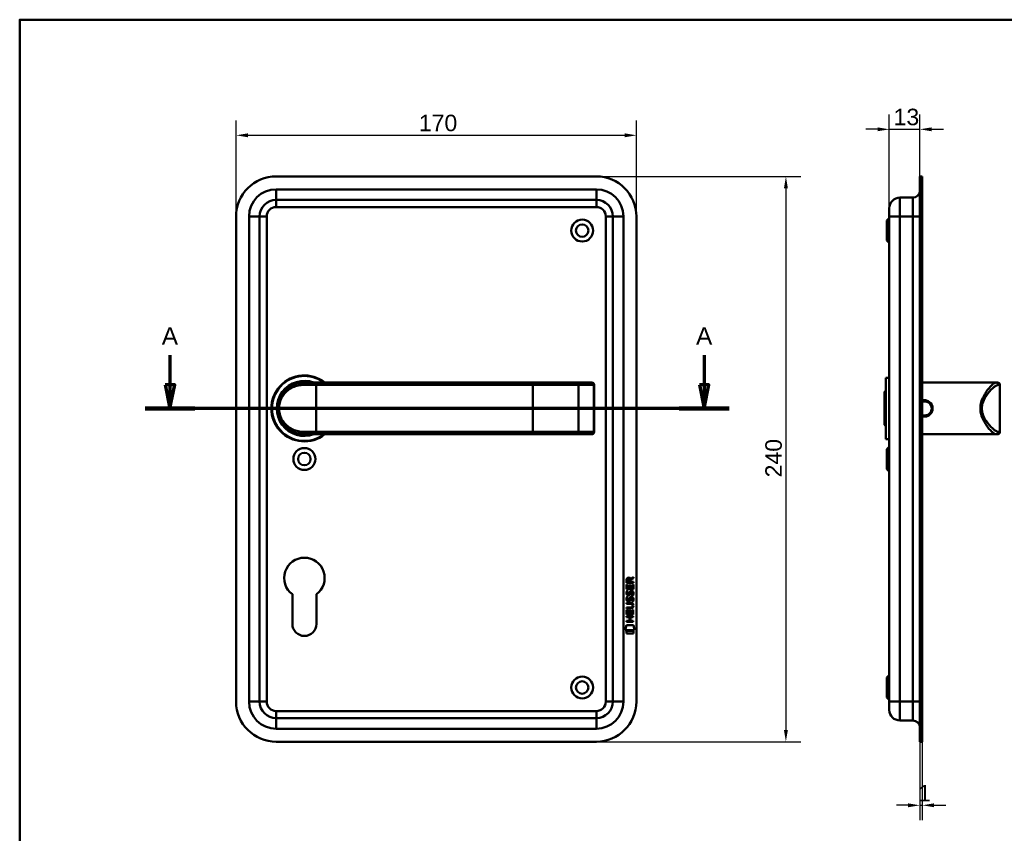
# Model space of a CAD drawing. Header units: millimetres. Extents: x 20 to 833, y 20 to 574.
# Tile 7 of 8: x 20 to 438, y 229 to 574. Entities that reach past the tile are written whole.
import ezdxf

# ---------------------------------------------------------------- set-up
doc = ezdxf.new("R2010")
doc.units = ezdxf.units.MM
doc.header["$LTSCALE"] = 2
for name, color, linetype, lineweight in [('Bemaßungen(DIN)', 7, 'Continuous', 25), ('Schnittansichtslinien(DIN)', 7, 'Continuous', 70), ('Sichtbare Kanten(DIN)', 7, 'Continuous', 50), ('Sichtbare tangentiale Kanten(DIN)', 7, 'Continuous', 50), ('Skizziergeometrie(DIN)', 7, 'Continuous', 50)]:
    doc.layers.add(name, color=color, linetype=linetype, lineweight=lineweight)
doc.styles.add('Aktuell-DINGroßer Text', font='arial.ttf')
doc.styles.add('STANDARD-DIN~0', font='arial.ttf')
doc.dimstyles.new('CAD-LAN', dxfattribs={"dimscale": 2, "dimtxt": 3.5, "dimasz": 2.5, "dimexe": 3.175, "dimexo": 0, "dimgap": 0.8, "dimtad": 1, "dimrnd": 1e-08, "dimtxsty": 'STANDARD-DIN~0', "dimcen": 0.09, "dimdle": 10, "dimclrd": 250, "dimclre": 250, "dimclrt": 250, "dimadec": 0, "dimazin": 2, "dimtfac": 1, "dimtmove": 0, "dimatfit": 3, "dimfxl": 1, "dimtolj": 1, "dimtzin": 0, "dimlwd": 25, "dimlwe": 25, "dimarcsym": 0})

# ---------------------------------------------------------------- blocks, each defined once
blk = doc.blocks.new('Ränder Standardrahmen')
at = {"layer": 'Skizziergeometrie(DIN)', "flags": 128}
blk.add_lwpolyline([(10, 10), (10, 287), (410, 287), (410, 10), (10, 10)], dxfattribs=at)
blk = doc.blocks.new('*D19')
at = {"layer": 'Bemaßungen(DIN)', "color": 250, "linetype": 'Continuous', "lineweight": 25, "true_color": 0x3f3f3f, "transparency": 16777216}
for p, q in [((389.33, 493.96), (389.33, 533.81)), ((402.33, 507.46), (402.33, 533.81)), ((384.33, 527.46), (379.33, 527.46)), ((389.33, 527.46), (402.33, 527.46)), ((407.33, 527.46), (412.33, 527.46))]:
    blk.add_line(p, q, dxfattribs=at)
at = {"layer": 'Bemaßungen(DIN)', "color": 250, "linetype": 'Continuous', "true_color": 0x3f3f3f, "transparency": 16777216}
for points in [[(384.33, 528.29), (384.33, 526.63), (389.33, 527.46)], [(407.33, 528.29), (407.33, 526.63), (402.33, 527.46)]]:
    blk.add_solid(points, dxfattribs=at)
at = {"layer": 'Defpoints', "color": 0, "linetype": 'Continuous', "transparency": 16777216}
for p in [(402.33, 527.46), (402.33, 507.46), (389.33, 493.96)]:
    blk.add_point(p, dxfattribs=at)
at = {"layer": 'Bemaßungen(DIN)', "color": 250, "linetype": 'Continuous', "lineweight": 25, "true_color": 0x3f3f3f, "transparency": 16777216, "insert": (391.15, 536.21), "char_height": 7, "attachment_point": 1, "style": 'STANDARD-DIN~0'}
blk.add_mtext('\\A1;13', dxfattribs=at)
blk = doc.blocks.new('*D20')
at = {"layer": 'Bemaßungen(DIN)', "color": 250, "linetype": 'Continuous', "lineweight": 25, "true_color": 0x3f3f3f, "transparency": 16777216}
for p, q in [((402.33, 267.46), (402.33, 234.1)), ((403.33, 267.46), (403.33, 234.1)), ((397.33, 240.45), (392.33, 240.45)), ((402.33, 240.45), (403.33, 240.45)), ((408.33, 240.45), (413.33, 240.45))]:
    blk.add_line(p, q, dxfattribs=at)
at = {"layer": 'Bemaßungen(DIN)', "color": 250, "linetype": 'Continuous', "true_color": 0x3f3f3f, "transparency": 16777216}
for points in [[(397.33, 241.28), (397.33, 239.62), (402.33, 240.45)], [(408.33, 241.28), (408.33, 239.62), (403.33, 240.45)]]:
    blk.add_solid(points, dxfattribs=at)
at = {"layer": 'Defpoints', "color": 0, "linetype": 'Continuous', "transparency": 16777216}
for p in [(402.33, 267.46), (403.33, 267.46), (403.33, 240.45)]:
    blk.add_point(p, dxfattribs=at)
at = {"layer": 'Bemaßungen(DIN)', "color": 250, "linetype": 'Continuous', "lineweight": 25, "true_color": 0x3f3f3f, "transparency": 16777216, "insert": (401.54, 249.08), "char_height": 7, "attachment_point": 1, "style": 'STANDARD-DIN~0'}
blk.add_mtext('\\A1;1', dxfattribs=at)
blk = doc.blocks.new('*D21')
at = {"layer": 'Bemaßungen(DIN)', "color": 250, "linetype": 'Continuous', "lineweight": 25, "true_color": 0x3f3f3f, "transparency": 16777216}
for p, q in [((111.91, 490.46), (111.91, 531.27)), ((281.91, 490.46), (281.91, 531.27)), ((116.91, 524.92), (276.91, 524.92))]:
    blk.add_line(p, q, dxfattribs=at)
at = {"layer": 'Bemaßungen(DIN)', "color": 250, "linetype": 'Continuous', "true_color": 0x3f3f3f, "transparency": 16777216}
for points in [[(116.91, 525.75), (116.91, 524.08), (111.91, 524.92)], [(276.91, 525.75), (276.91, 524.08), (281.91, 524.92)]]:
    blk.add_solid(points, dxfattribs=at)
at = {"layer": 'Defpoints', "color": 0, "linetype": 'Continuous', "transparency": 16777216}
for p in [(281.91, 524.92), (111.91, 490.46), (281.91, 490.46)]:
    blk.add_point(p, dxfattribs=at)
at = {"layer": 'Bemaßungen(DIN)', "color": 250, "linetype": 'Continuous', "lineweight": 25, "true_color": 0x3f3f3f, "transparency": 16777216, "insert": (189.52, 533.66), "char_height": 7, "attachment_point": 1, "style": 'STANDARD-DIN~0'}
blk.add_mtext('\\A1;170', dxfattribs=at)
blk = doc.blocks.new('*D22')
at = {"layer": 'Bemaßungen(DIN)', "color": 250, "linetype": 'Continuous', "lineweight": 25, "true_color": 0x3f3f3f, "transparency": 16777216}
for p, q in [((264.91, 507.46), (351.76, 507.46)), ((345.41, 502.46), (345.41, 272.46)), ((264.91, 267.46), (351.76, 267.46))]:
    blk.add_line(p, q, dxfattribs=at)
at = {"layer": 'Bemaßungen(DIN)', "color": 250, "linetype": 'Continuous', "true_color": 0x3f3f3f, "transparency": 16777216}
for points in [[(344.58, 502.46), (346.25, 502.46), (345.41, 507.46)], [(344.58, 272.46), (346.25, 272.46), (345.41, 267.46)]]:
    blk.add_solid(points, dxfattribs=at)
at = {"layer": 'Defpoints', "color": 0, "linetype": 'Continuous', "transparency": 16777216}
for p in [(264.91, 507.46), (264.91, 267.46), (345.41, 267.46)]:
    blk.add_point(p, dxfattribs=at)
at = {"layer": 'Bemaßungen(DIN)', "color": 250, "linetype": 'Continuous', "lineweight": 25, "true_color": 0x3f3f3f, "transparency": 16777216, "insert": (336.66, 379.68), "char_height": 7, "attachment_point": 1, "rotation": 90, "style": 'STANDARD-DIN~0'}
blk.add_mtext('\\A1;240', dxfattribs=at)
blk = doc.blocks.new('2DTransSchnitt0')
at = {"layer": 'Schnittansichtslinien(DIN)', "linetype": 'Continuous'}
for p, q in [((41.91, 215.8), (41.91, 209.48)), ((155.36, 215.8), (155.36, 209.48)), ((40.91, 209.48), (41.91, 204.48)), ((42.91, 209.48), (40.91, 209.48)), ((41.91, 209.48), (41.91, 204.48)), ((41.91, 204.48), (42.91, 209.48)), ((154.36, 209.48), (155.36, 204.48)), ((156.36, 209.48), (154.36, 209.48)), ((155.36, 209.48), (155.36, 204.48)), ((155.36, 204.48), (156.36, 209.48)), ((160.67, 204.48), (36.61, 204.48))]:
    blk.add_line(p, q, dxfattribs=at)
at = {"layer": 'Schnittansichtslinien(DIN)', "linetype": 'Continuous', "lineweight": 140}
for p, q in [((47.22, 204.48), (36.61, 204.48)), ((160.67, 204.48), (150.06, 204.48))]:
    blk.add_line(p, q, dxfattribs=at)
at = {"layer": 'Schnittansichtslinien(DIN)', "linetype": 'Continuous', "flags": 128}
for points in [[(40.91, 209.48), (41.91, 204.48), (42.91, 209.48), (40.91, 209.48)], [(154.36, 209.48), (155.36, 204.48), (156.36, 209.48), (154.36, 209.48)]]:
    blk.add_lwpolyline(points, dxfattribs=at)
at = {"layer": 'Schnittansichtslinien(DIN)'}
for points in [[(40.91, 209.48), (41.91, 204.48), (42.91, 209.48), (40.91, 209.48)], [(154.36, 209.48), (155.36, 204.48), (156.36, 209.48), (154.36, 209.48)]]:
    blk.add_solid(points, dxfattribs=at)
at = {"layer": 'Schnittansichtslinien(DIN)', "char_height": 3.73, "attachment_point": 7, "style": 'Aktuell-DINGroßer Text'}
for insert in [(40.16, 217.98), (153.61, 217.98)]:
    blk.add_mtext('A', dxfattribs=dict(at, insert=insert))

msp = doc.modelspace()

# ---------------------------------------------------------------- linework, layer by layer
at = {"layer": 'Sichtbare Kanten(DIN)'}
for p, q in [((264.909, 507.461), (128.909, 507.461)), ((402.334, 490.461), (402.334, 507.461)), ((403.334, 507.461), (402.334, 507.461)), ((403.334, 490.461), (403.334, 507.461)), ((393.834, 498.461), (399.334, 498.461)), ((128.909, 497.461), (264.909, 497.461)), ((389.334, 490.461), (389.334, 493.961)), ((111.909, 490.461), (111.909, 284.461)), ((121.909, 284.461), (121.909, 490.461)), ((271.909, 490.461), (271.909, 284.461)), ((281.909, 284.461), (281.909, 490.461)), ((388.334, 488.711), (389.334, 489.711)), ((389.334, 490.461), (389.334, 284.461)), ((402.334, 490.461), (402.334, 284.461)), ((403.334, 490.461), (403.334, 284.461)), ((388.334, 480.211), (388.334, 488.711)), ((388.334, 480.211), (389.334, 479.211)), ((140.909, 419.961), (145.909, 419.961)), ((237.909, 419.961), (145.909, 419.961)), ((256.386, 419.961), (237.909, 419.961)), ((262.939, 419.961), (256.386, 419.961)), ((262.939, 419.961), (262.959, 419.961)), ((263.959, 398.961), (263.959, 418.961)), ((387.834, 421.961), (387.834, 395.961)), ((387.834, 421.961), (389.334, 421.961)), ((403.334, 419.961), (430.334, 419.961)), ((430.334, 419.961), (434.664, 419.961)), ((434.664, 419.961), (435.334, 419.961)), ((436.334, 398.961), (436.334, 418.961)), ((387.334, 415.961), (387.834, 416.461)), ((387.334, 401.961), (387.334, 415.961)), ((387.334, 401.961), (387.834, 401.461)), ((140.292, 397.978), (140.292, 397.978)), ((145.909, 397.961), (140.909, 397.961)), ((145.909, 397.961), (237.909, 397.961)), ((237.909, 397.961), (256.386, 397.961)), ((256.386, 397.961), (262.939, 397.961)), ((256.469, 397.965), (256.469, 397.965)), ((262.959, 397.961), (262.939, 397.961)), ((403.334, 397.961), (430.334, 397.961)), ((430.334, 397.961), (434.664, 397.961)), ((435.334, 397.961), (434.664, 397.961)), ((387.834, 395.961), (389.334, 395.961)), ((388.334, 391.711), (389.334, 392.711)), ((388.334, 383.211), (388.334, 391.711)), ((388.334, 383.211), (389.334, 382.211)), ((277.761, 334.947), (277.763, 336.261)), ((280.619, 334.945), (277.761, 334.947)), ((278.111, 336.217), (278.11, 335.329)), ((278.11, 335.329), (279.128, 335.328)), ((279.128, 335.328), (279.129, 336.216)), ((279.426, 336.577), (280.621, 337.367)), ((280.621, 336.933), (279.478, 336.178)), ((279.478, 336.178), (279.478, 335.328)), ((279.478, 335.328), (280.619, 335.327)), ((280.619, 335.327), (280.619, 334.945)), ((280.621, 337.367), (280.621, 336.933)), ((277.758, 332.217), (277.76, 334.221)), ((280.617, 332.215), (277.758, 332.217)), ((277.76, 334.221), (278.108, 334.221)), ((277.93, 331.443), (278.269, 331.343)), ((278.108, 334.221), (278.107, 332.594)), ((278.107, 332.594), (279.002, 332.593)), ((279.002, 332.593), (279.003, 334.04)), ((279.003, 334.04), (279.351, 334.04)), ((279.351, 334.04), (279.35, 332.593)), ((279.35, 332.593), (280.269, 332.592)), ((279.859, 331.14), (279.847, 331.14)), ((280.269, 332.592), (280.27, 334.239)), ((280.27, 334.239), (280.619, 334.239)), ((280.619, 334.239), (280.617, 332.215)), ((135.809, 317.461), (135.809, 330.036)), ((146.009, 330.036), (146.009, 317.461)), ((277.753, 325.99), (277.754, 326.367)), ((277.754, 326.367), (279.399, 326.365)), ((277.928, 328.897), (278.267, 328.796)), ((278.124, 327.565), (278.132, 327.548)), ((278.127, 330.112), (278.134, 330.095)), ((278.808, 327.468), (278.819, 327.484)), ((278.81, 330.014), (278.821, 330.031)), ((279.857, 328.594), (279.845, 328.594)), ((277.75, 321.48), (277.751, 323.484)), ((277.751, 323.484), (278.1, 323.483)), ((277.752, 324.055), (277.752, 324.432)), ((277.752, 324.432), (279.422, 324.431)), ((279.398, 324.054), (277.752, 324.055)), ((279.423, 325.988), (277.753, 325.99)), ((278.1, 323.483), (278.098, 321.856)), ((278.993, 321.856), (278.994, 323.303)), ((278.994, 323.303), (279.343, 323.302)), ((279.343, 323.302), (279.342, 321.855)), ((280.26, 321.855), (280.261, 323.502)), ((280.261, 323.502), (280.61, 323.502)), ((280.303, 325.203), (280.303, 325.213)), ((280.61, 323.502), (280.608, 321.477)), ((277.746, 318.374), (277.746, 318.751)), ((277.746, 318.751), (278.989, 318.75)), ((280.605, 318.372), (277.746, 318.374)), ((277.748, 320.309), (277.748, 320.686)), ((277.748, 320.686), (280.606, 320.684)), ((278.991, 320.308), (277.748, 320.309)), ((280.608, 321.477), (277.75, 321.48)), ((278.098, 321.856), (278.993, 321.856)), ((278.989, 318.75), (278.991, 320.308)), ((279.342, 321.855), (280.26, 321.855)), ((279.347, 320.308), (279.346, 318.75)), ((279.346, 318.75), (280.605, 318.749)), ((280.606, 320.307), (279.347, 320.308)), ((280.605, 318.749), (280.605, 318.372)), ((280.606, 320.684), (280.606, 320.307)), ((277.215, 314.797), (277.674, 316.93)), ((281.13, 314.794), (277.215, 314.797)), ((277.673, 313.369), (277.674, 314.511)), ((277.674, 316.93), (280.68, 316.928)), ((277.674, 314.511), (280.671, 314.509)), ((280.671, 314.509), (280.67, 313.367)), ((280.68, 316.928), (281.13, 314.794)), ((280.67, 313.367), (277.673, 313.369)), ((388.334, 294.711), (389.334, 295.711)), ((388.334, 286.211), (388.334, 294.711)), ((388.334, 286.211), (389.334, 285.211)), ((389.334, 280.961), (389.334, 284.461)), ((402.334, 267.461), (402.334, 284.461)), ((403.334, 267.461), (403.334, 284.461)), ((264.909, 277.461), (128.909, 277.461)), ((393.834, 276.461), (399.334, 276.461)), ((128.909, 267.461), (264.909, 267.461)), ((403.334, 267.461), (402.334, 267.461))]:
    msp.add_line(p, q, dxfattribs=at)
for centre, radius in [((258.909, 484.461), 4.65), ((258.909, 484.461), 2.65), ((140.909, 387.461), 4.65), ((140.909, 387.461), 2.65), ((258.909, 290.461), 4.65), ((258.909, 290.461), 2.65)]:
    msp.add_circle(centre, radius, dxfattribs=at)
for centre, radius, start, end in [((128.909, 490.461), 17, 90, 180), ((264.909, 490.461), 17, 0, 90), ((393.834, 493.961), 4.5, 90, 180), ((399.334, 501.461), 3, 270, 0), ((128.909, 490.461), 7, 90, 180), ((264.909, 490.461), 7, 0, 90), ((140.909, 408.961), 14, 51.78679, 308.21321), ((140.909, 408.961), 13.8, 52.8542, 307.1458), ((140.909, 408.961), 11.7, 70.08028, 289.91972), ((140.909, 408.961), 11.6, 71.49137, 288.50863), ((140.909, 408.961), 11.5, 73.04257, 286.95743), ((140.909, 408.961), 11.3, 76.76803, 283.23197), ((262.959, 418.961), 1, 0, 90), ((435.334, 418.961), 1, 0, 90), ((128.539, 396.313), 8.725, 15.91987, 15.9216), ((138.677, 398.903), 0.85, 152.12603, 152.12689), ((138.677, 398.903), 0.85, 293.68057, 293.69787), ((138.677, 398.903), 0.85, 7.81614, 7.82029), ((262.959, 398.961), 1, 270, 0), ((435.334, 398.961), 1, 270, 0), ((140.909, 336.961), 8.6, 306.37184, 233.62816), ((140.909, 317.461), 5.1, 180, 0), ((128.909, 284.461), 17, 180, 270), ((128.909, 284.461), 7, 180, 270), ((264.909, 284.461), 7, 270, 0), ((264.909, 284.461), 17, 270, 0), ((393.834, 280.961), 4.5, 180, 270), ((399.334, 273.461), 3, 0, 90)]:
    msp.add_arc(centre, radius, start, end, dxfattribs=at)
for centre, major_axis, ratio, start_param, end_param in [((279.29, 335.444), (0.976, -1.274), 0.5180415, 2.7627686, 3.7355131), ((277.897, 335.363), (-1.242, -1.64), 0.5994938, 2.7365723, 3.5673799), ((279.199, 329.453), (-0.839, -1.642), 0.4591024, 2.8345951, 3.3559829), ((279.476, 330.923), (-1.192, -3.54), 0.2215161, 5.9678979, 6.0270389), ((279.392, 333.222), (-1.103, -3.296), 0.2312948, 5.9540546, 6.015014), ((278.877, 328.368), (-0.583, -1.012), 0.541605, 5.8985019, 6.3563332), ((278.872, 330.906), (-0.574, -1.004), 0.5438409, 5.8950231, 6.3553168), ((278.75, 327.492), (-0.098, -0.139), 0.3641716, 1.3429, 1.6509781), ((278.752, 330.039), (-0.098, -0.139), 0.3641716, 1.3429, 1.6509781), ((275.578, 321.692), (4.814, 4.313), 0.3742661, 5.9599282, 6.6783921), ((279.198, 326.909), (-0.838, -1.64), 0.4594521, 2.8344186, 3.3561114), ((275.582, 328.736), (4.808, -4.323), 0.3742014, 5.888113, 6.6064523), ((256.87, 345.04), (23.266, -20.361), 0.1371339, 6.127502, 6.402435)]:
    msp.add_ellipse(centre, major_axis=major_axis, ratio=ratio, start_param=start_param, end_param=end_param, dxfattribs=at)
for points, knots in [([(140.909, 419.961), (140.043, 419.961), (138.328, 419.753), (135.245, 418.627), (132.174, 416.163), (130.258, 412.561), (129.792, 408.97), (130.076, 406.733), (130.583, 405.101), (131.246, 403.594), (132.773, 401.275), (135.244, 399.294), (138.331, 398.168), (140.043, 397.961), (140.909, 397.961)], [-3.4261334, -3.4261334, -3.4261334, -3.4261334, -3.1814096, -2.9366858, -2.4472382, -1.9577905, -1.7130667, -1.4683429, -1.345981, -1.2236191, -0.9788953, -0.4894476, -0.2447238, 0, 0, 0, 0]), ([(404.334, 405.482), (404.838, 405.481), (405.854, 405.728), (407.046, 406.717), (407.721, 408.152), (407.725, 410.315), (406.358, 412.082), (404.501, 412.518), (403.656, 412.386), (403.334, 412.283)], [-2.115042, -2.115042, -2.115042, -2.115042, -1.9639931, -1.8129167, -1.6618403, -1.510764, -1.2086112, -1.0575348, -0.9565749, -0.9565749, -0.9565749, -0.9565749]), ([(403.334, 411.789), (403.653, 411.901), (403.992, 411.961), (404.333, 411.961), (404.785, 411.961), (405.237, 411.857), (405.64, 411.662), (406.446, 411.272), (407.055, 410.51), (407.257, 409.634), (407.358, 409.196), (407.358, 408.73), (407.258, 408.29), (407.157, 407.851), (406.956, 407.438), (406.678, 407.089), (406.4, 406.741), (406.046, 406.457), (405.642, 406.261), (405.238, 406.065), (404.784, 405.961), (404.334, 405.961)], [3.0589217, 3.0589217, 3.0589217, 3.0589217, 3.1726043, 3.1726043, 3.1726043, 3.3236807, 3.3236807, 3.3236807, 3.6258335, 3.6258335, 3.6258335, 3.7769099, 3.7769099, 3.7769099, 3.9279863, 3.9279863, 3.9279863, 4.0790627, 4.0790627, 4.0790627, 4.2301115, 4.2301115, 4.2301115, 4.2301115]), ([(403.334, 405.645), (403.656, 405.539), (403.994, 405.483), (404.333, 405.482), (404.333, 405.482), (404.333, 405.482), (404.334, 405.482)], [-0.10163635, -0.10163635, -0.10163635, -0.10163635, 0, 0, 0, 0.0000275, 0.0000275, 0.0000275, 0.0000275]), ([(404.334, 405.961), (404.333, 405.961), (404.333, 405.961), (404.333, 405.961), (403.993, 405.961), (403.655, 406.022), (403.336, 406.137)], [2.11504194, 2.11504194, 2.11504194, 2.11504194, 2.11506954, 2.11506954, 2.11506954, 2.22919942, 2.22919942, 2.22919942, 2.22919942]), ([(280.303, 325.213), (280.303, 325.26), (280.301, 325.307), (280.284, 325.442), (280.262, 325.53), (280.188, 325.68), (280.141, 325.742), (280.021, 325.847), (279.95, 325.887), (279.733, 325.971), (279.574, 325.988), (279.423, 325.988)], [-0.13394602, -0.13394602, -0.13394602, -0.13394602, -0.11996159, -0.11996159, -0.09310912, -0.09310912, -0.06964663, -0.06964663, -0.04519613, -0.04519613, 0, 0, 0, 0])]:
    msp.add_open_spline(points, degree=3, knots=knots, dxfattribs=at)
for points in [[(277.763, 336.261), (277.777, 336.703), (278.009, 337.165), (278.622, 337.164)], [(279.129, 336.216), (279.129, 336.489), (279.042, 336.815), (278.627, 336.815)], [(277.807, 329.965), (277.716, 330.206), (277.687, 330.439), (277.729, 330.767)], [(277.729, 330.767), (277.747, 330.906), (277.788, 331.113), (277.859, 331.286)], [(277.859, 331.286), (277.879, 331.336), (277.93, 331.443), (277.93, 331.443)], [(278.114, 330.879), (278.05, 330.626), (278.044, 330.402), (278.102, 330.186)], [(278.269, 331.343), (278.269, 331.343), (278.149, 331.016), (278.114, 330.879)], [(278.821, 330.031), (278.89, 330.141), (278.947, 330.304), (279.002, 330.549)], [(279.002, 330.549), (279.086, 330.917), (279.188, 331.128), (279.329, 331.296)], [(279.341, 330.399), (279.287, 330.159), (279.224, 329.994), (279.148, 329.856)], [(279.329, 331.296), (279.422, 331.406), (279.552, 331.478), (279.732, 331.502)], [(279.39, 330.597), (279.382, 330.567), (279.342, 330.401), (279.341, 330.399)], [(279.576, 331.022), (279.505, 330.934), (279.444, 330.796), (279.39, 330.597)], [(279.847, 331.14), (279.725, 331.14), (279.65, 331.108), (279.576, 331.022)], [(279.732, 331.502), (280.019, 331.541), (280.302, 331.441), (280.496, 331.124)], [(280.264, 330.096), (280.333, 330.429), (280.333, 330.705), (280.227, 330.903)], [(280.496, 331.124), (280.606, 330.943), (280.66, 330.724), (280.659, 330.455)], [(280.659, 330.455), (280.659, 330.37), (280.653, 330.284), (280.644, 330.189)], [(277.804, 327.418), (277.714, 327.659), (277.685, 327.892), (277.727, 328.221)], [(277.727, 328.221), (277.745, 328.36), (277.786, 328.567), (277.857, 328.74)], [(278.364, 326.958), (278.14, 326.991), (277.911, 327.136), (277.804, 327.418)], [(278.366, 329.504), (278.142, 329.537), (277.913, 329.683), (277.807, 329.965)], [(277.857, 328.74), (277.877, 328.789), (277.928, 328.897), (277.928, 328.897)], [(278.112, 328.332), (278.048, 328.079), (278.041, 327.855), (278.1, 327.639)], [(278.267, 328.796), (278.267, 328.796), (278.147, 328.47), (278.112, 328.332)], [(278.336, 327.335), (278.483, 327.275), (278.672, 327.311), (278.777, 327.426)], [(278.338, 329.882), (278.485, 329.822), (278.674, 329.858), (278.779, 329.972)], [(278.518, 326.945), (278.418, 326.946), (278.397, 326.953), (278.364, 326.958)], [(278.521, 329.492), (278.42, 329.493), (278.399, 329.499), (278.366, 329.504)], [(279.146, 327.31), (279.031, 327.1), (278.836, 326.941), (278.518, 326.945)], [(279.148, 329.856), (279.033, 329.646), (278.838, 329.487), (278.521, 329.492)], [(278.819, 327.484), (278.888, 327.594), (278.945, 327.757), (279, 328.003)], [(279, 328.003), (279.084, 328.37), (279.186, 328.582), (279.327, 328.749)], [(279.339, 327.852), (279.285, 327.612), (279.222, 327.447), (279.146, 327.31)], [(279.327, 328.749), (279.42, 328.86), (279.55, 328.932), (279.73, 328.956)], [(279.388, 328.051), (279.38, 328.021), (279.34, 327.855), (279.339, 327.852)], [(279.574, 328.476), (279.503, 328.387), (279.442, 328.249), (279.388, 328.051)], [(279.845, 328.594), (279.723, 328.594), (279.648, 328.561), (279.574, 328.476)], [(279.73, 328.956), (280.017, 328.994), (280.3, 328.894), (280.494, 328.578)], [(280.049, 327.011), (280.049, 327.011), (280.203, 327.265), (280.262, 327.55)], [(280.417, 326.924), (280.397, 326.929), (280.049, 327.011), (280.049, 327.011)], [(280.051, 329.558), (280.051, 329.558), (280.206, 329.812), (280.264, 330.096)], [(280.419, 329.471), (280.399, 329.476), (280.051, 329.558), (280.051, 329.558)], [(280.262, 327.55), (280.331, 327.883), (280.331, 328.159), (280.225, 328.356)], [(280.642, 327.643), (280.612, 327.312), (280.454, 326.982), (280.417, 326.924)], [(280.644, 330.189), (280.614, 329.858), (280.456, 329.528), (280.419, 329.471)], [(280.494, 328.578), (280.604, 328.397), (280.658, 328.178), (280.657, 327.908)], [(280.657, 327.908), (280.657, 327.823), (280.651, 327.738), (280.642, 327.643)]]:
    msp.add_open_spline(points, degree=3, dxfattribs=at)
at = {"layer": 'Sichtbare tangentiale Kanten(DIN)'}
for p, q in [((264.909, 501.961), (128.909, 501.961)), ((128.909, 501.961), (128.909, 497.461)), ((264.909, 501.961), (264.909, 497.461)), ((393.834, 498.461), (393.834, 490.461)), ((399.334, 490.461), (399.334, 498.461)), ((128.909, 494.461), (128.909, 497.461)), ((128.909, 494.461), (264.909, 494.461)), ((264.909, 494.461), (264.909, 497.461)), ((117.409, 490.461), (121.909, 490.461)), ((117.409, 490.461), (117.409, 284.461)), ((124.909, 490.461), (121.909, 490.461)), ((124.909, 284.461), (124.909, 490.461)), ((268.909, 490.461), (271.909, 490.461)), ((268.909, 490.461), (268.909, 284.461)), ((276.409, 490.461), (271.909, 490.461)), ((276.409, 284.461), (276.409, 490.461)), ((389.334, 490.461), (393.834, 490.461)), ((393.834, 284.461), (393.834, 490.461)), ((393.834, 490.461), (399.334, 490.461)), ((399.334, 490.461), (399.334, 284.461)), ((402.334, 490.461), (399.334, 490.461)), ((403.334, 490.461), (402.334, 490.461)), ((145.909, 418.961), (140.645, 418.961)), ((145.909, 419.961), (145.909, 418.961)), ((145.909, 418.961), (237.909, 418.961)), ((145.909, 398.961), (145.909, 418.961)), ((237.909, 419.961), (237.909, 418.961)), ((237.909, 418.961), (257.347, 418.961)), ((237.909, 398.961), (237.909, 418.961)), ((257.347, 418.961), (257.347, 398.961)), ((257.347, 418.961), (263.901, 418.961)), ((263.901, 418.961), (263.901, 398.961)), ((263.959, 418.961), (263.901, 418.961)), ((436.334, 418.961), (435.629, 418.961)), ((404.334, 405.483), (404.334, 405.961)), ((130.473, 405.483), (130.473, 405.483)), ((140.645, 398.961), (145.909, 398.961)), ((237.909, 398.961), (145.909, 398.961)), ((145.909, 397.961), (145.909, 398.961)), ((257.347, 398.961), (237.909, 398.961)), ((237.909, 397.961), (237.909, 398.961)), ((263.901, 398.961), (257.347, 398.961)), ((263.901, 398.961), (263.959, 398.961)), ((435.629, 398.961), (436.334, 398.961)), ((121.909, 284.461), (117.409, 284.461)), ((121.909, 284.461), (124.909, 284.461)), ((271.909, 284.461), (268.909, 284.461)), ((271.909, 284.461), (276.409, 284.461)), ((393.834, 284.461), (389.334, 284.461)), ((393.834, 284.461), (393.834, 276.461)), ((393.834, 284.461), (399.334, 284.461)), ((399.334, 276.461), (399.334, 284.461)), ((399.334, 284.461), (402.334, 284.461)), ((403.334, 284.461), (402.334, 284.461)), ((264.909, 280.461), (128.909, 280.461)), ((128.909, 277.461), (128.909, 280.461)), ((264.909, 277.461), (264.909, 280.461)), ((128.909, 277.461), (128.909, 272.961)), ((264.909, 277.461), (264.909, 272.961)), ((128.909, 272.961), (264.909, 272.961))]:
    msp.add_line(p, q, dxfattribs=at)
for centre, radius, start, end in [((128.909, 490.461), 11.5, 90, 180), ((264.909, 490.461), 11.5, 0, 90), ((128.909, 490.461), 4, 90, 180), ((264.909, 490.461), 4, 0, 90), ((128.909, 284.461), 11.5, 180, 270), ((128.909, 284.461), 4, 180, 270), ((264.909, 284.461), 4, 270, 0), ((264.909, 284.461), 11.5, 270, 0)]:
    msp.add_arc(centre, radius, start, end, dxfattribs=at)
for centre, major_axis, ratio, start_param, end_param in [((140.909, 418.961), (0, 1), 0.2631579, 0, 1.5707963), ((256.386, 418.961), (0, 1), 0.9612617, 4.712389, 6.2831853), ((262.939, 418.961), (0, 1), 0.9612617, 4.712389, 6.2831853), ((434.664, 418.961), (0, 1), 0.9647528, 4.712389, 6.2831853), ((140.909, 398.961), (0, -1), 0.2631579, 4.712389, 6.2831853), ((256.386, 398.961), (0, -1), 0.9612617, 0, 1.5707963), ((262.939, 398.961), (0, -1), 0.9612617, 0, 1.5707963), ((434.664, 398.961), (0, -1), 0.9647528, 0, 1.5707963)]:
    msp.add_ellipse(centre, major_axis=major_axis, ratio=ratio, start_param=start_param, end_param=end_param, dxfattribs=at)
for points, knots in [([(140.645, 398.961), (139.817, 398.961), (138.998, 399.055), (138.219, 399.23), (137.44, 399.405), (136.702, 399.661), (136.013, 399.982), (134.634, 400.623), (133.452, 401.524), (132.501, 402.627), (132.026, 403.179), (131.608, 403.781), (131.257, 404.438), (131.082, 404.767), (130.923, 405.11), (130.783, 405.466), (130.643, 405.823), (130.522, 406.194), (130.423, 406.577), (130.225, 407.343), (130.116, 408.156), (130.118, 408.971), (130.119, 409.786), (130.231, 410.602), (130.427, 411.364), (130.819, 412.889), (131.554, 414.199), (132.51, 415.302), (133.465, 416.405), (134.638, 417.301), (136.013, 417.941), (136.701, 418.26), (137.439, 418.516), (138.218, 418.691), (138.997, 418.867), (139.817, 418.961), (140.645, 418.961)], [0, 0, 0, 0, 0.2447238, 0.2447238, 0.2447238, 0.4894476, 0.4894476, 0.4894476, 0.9788953, 0.9788953, 0.9788953, 1.2236191, 1.2236191, 1.2236191, 1.345981, 1.345981, 1.345981, 1.4683429, 1.4683429, 1.4683429, 1.7130667, 1.7130667, 1.7130667, 1.9577905, 1.9577905, 1.9577905, 2.4472382, 2.4472382, 2.4472382, 2.9366858, 2.9366858, 2.9366858, 3.1814096, 3.1814096, 3.1814096, 3.4261334, 3.4261334, 3.4261334, 3.4261334]), ([(434.664, 419.961), (434.449, 419.961), (433.913, 419.753), (432.52, 418.627), (430.423, 416.163), (428.415, 412.561), (427.855, 408.97), (428.197, 406.733), (428.749, 405.101), (429.426, 403.594), (430.823, 401.275), (432.523, 399.294), (433.912, 398.168), (434.449, 397.961), (434.664, 397.961)], [-3.4261334, -3.4261334, -3.4261334, -3.4261334, -3.1814096, -2.9366858, -2.4472382, -1.9577905, -1.7130667, -1.4683429, -1.345981, -1.2236191, -0.9788953, -0.4894476, -0.2447238, 0, 0, 0, 0]), ([(435.629, 398.961), (435.403, 398.961), (435.12, 399.055), (434.796, 399.23), (434.472, 399.405), (434.106, 399.661), (433.714, 399.982), (432.929, 400.623), (432.033, 401.524), (431.174, 402.627), (430.745, 403.179), (430.325, 403.781), (429.947, 404.438), (429.759, 404.767), (429.581, 405.11), (429.419, 405.466), (429.257, 405.823), (429.112, 406.194), (428.991, 406.577), (428.749, 407.343), (428.606, 408.156), (428.607, 408.971), (428.609, 409.786), (428.756, 410.602), (428.995, 411.364), (429.475, 412.889), (430.319, 414.199), (431.182, 415.302), (432.044, 416.405), (432.931, 417.301), (433.714, 417.941), (434.105, 418.26), (434.471, 418.516), (434.796, 418.691), (435.12, 418.867), (435.403, 418.961), (435.629, 418.961)], [0, 0, 0, 0, 0.2447238, 0.2447238, 0.2447238, 0.4894476, 0.4894476, 0.4894476, 0.9788953, 0.9788953, 0.9788953, 1.2236191, 1.2236191, 1.2236191, 1.345981, 1.345981, 1.345981, 1.4683429, 1.4683429, 1.4683429, 1.7130667, 1.7130667, 1.7130667, 1.9577905, 1.9577905, 1.9577905, 2.4472382, 2.4472382, 2.4472382, 2.9366858, 2.9366858, 2.9366858, 3.1814096, 3.1814096, 3.1814096, 3.4261334, 3.4261334, 3.4261334, 3.4261334])]:
    msp.add_open_spline(points, degree=3, knots=knots, dxfattribs=at)

# ---------------------------------------------------------------- block references
at = {"xscale": 2, "yscale": 2, "zscale": 2}
msp.add_blockref('Ränder Standardrahmen', (0, 0), dxfattribs=at)
at = {"layer": 'Schnittansichtslinien(DIN)', "xscale": 2, "yscale": 2, "zscale": 2}
msp.add_blockref('2DTransSchnitt0', (0, 0), dxfattribs=at)

# ---------------------------------------------------------------- dimensions: what is measured, and where the dimension line sits
at = {"layer": 'Bemaßungen(DIN)', "color": 250, "linetype": 'Continuous', "lineweight": 25, "true_color": 0x3f3f3f}
for base, p1, p2, angle, override, picture, middle in [((402.334, 527.461), (389.334, 493.961), (402.334, 507.461), 180, {"dimgap": 0.8, "dimdec": 2, "dimtol": 0, "dimlim": 0, "dimtp": 0, "dimtm": 0, "dimtdec": 2, "dimtofl": 1, "dimatfit": 1}, '*D19', (395.834, 527.461)), ((281.909, 524.916), (111.909, 490.461), (281.909, 490.461), 180, {"dimgap": 0.8, "dimdec": 2, "dimtol": 0, "dimlim": 0, "dimtp": 0, "dimtm": 0, "dimtdec": 2, "dimtofl": 0, "dimatfit": 1}, '*D21', (196.909, 524.916)), ((345.412, 267.461), (264.909, 507.461), (264.909, 267.461), 90, {"dimgap": 0.8, "dimdec": 2, "dimtol": 0, "dimlim": 0, "dimtp": 0, "dimtm": 0, "dimtdec": 2, "dimtofl": 0, "dimatfit": 1}, '*D22', (345.412, 387.461)), ((403.334, 240.449), (402.334, 267.461), (403.334, 267.461), 180, {"dimgap": 0.8, "dimdec": 2, "dimtol": 0, "dimlim": 0, "dimtp": 0, "dimtm": 0, "dimtdec": 2, "dimtofl": 1, "dimatfit": 1}, '*D20', (402.834, 240.449))]:
    dim = msp.add_linear_dim(base=base, p1=p1, p2=p2, angle=angle, dimstyle='CAD-LAN', override=override, dxfattribs=at)
    dim.commit()
    dim.dimension.update_dxf_attribs({"geometry": picture, "text_midpoint": middle, "dimtype": 160})

doc.saveas('drawing.dxf')
